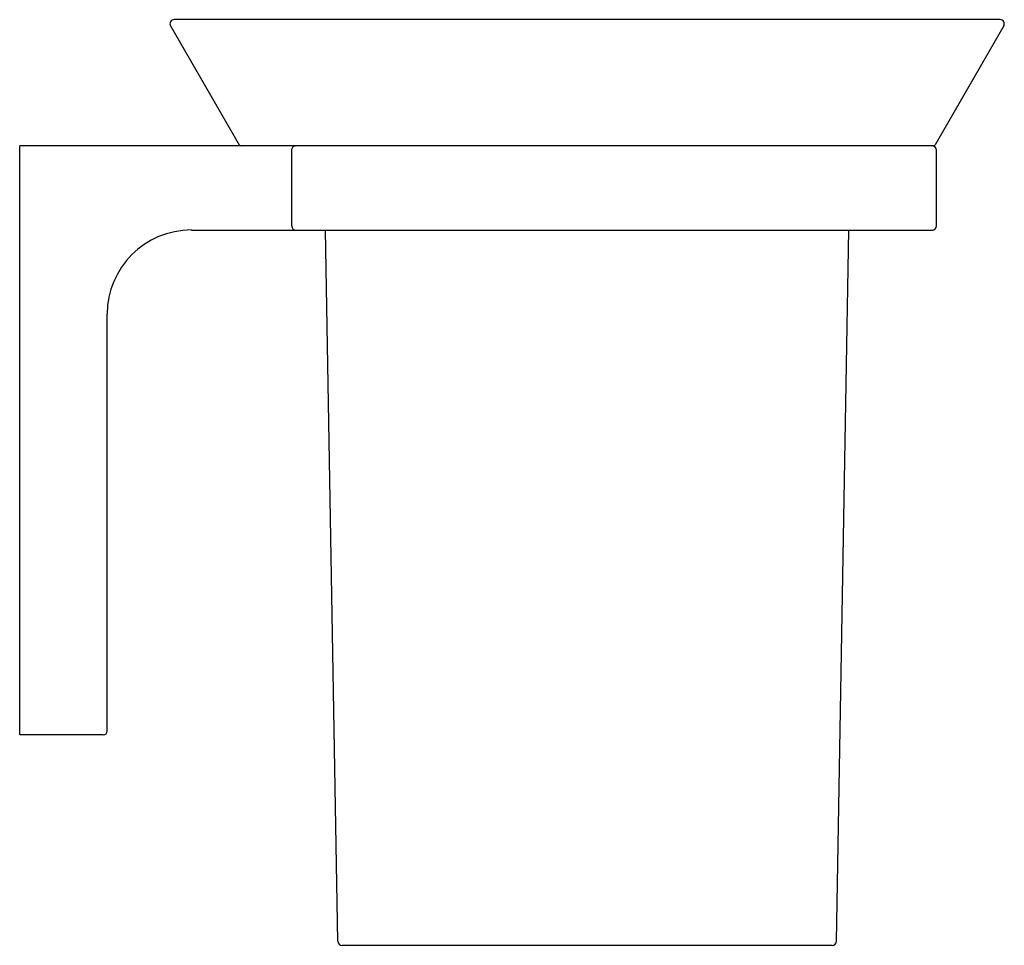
# Model space of a CAD drawing. Header units: millimetres. Extents: x 3855.329 to 3855.446, y 1874.8 to 1874.91.
import ezdxf

# ---------------------------------------------------------------- set-up
doc = ezdxf.new("R2010")
doc.units = ezdxf.units.MM
doc.layers.add('SANINDUSA', color=3, linetype='Continuous')

msp = doc.modelspace()

# ---------------------------------------------------------------- linework, layer by layer
at = {"layer": 'SANINDUSA'}
for p, q in [((3855.34695, 1874.90949), (3855.35513, 1874.89532)), ((3855.44573, 1874.91024), (3855.34738, 1874.91024)), ((3855.44616, 1874.90949), (3855.43799, 1874.89532)), ((3855.32898, 1874.82502), (3855.32898, 1874.8952)), ((3855.43777, 1874.8952), (3855.32898, 1874.8952)), ((3855.36138, 1874.88567), (3855.36138, 1874.8947)), ((3855.43816, 1874.88567), (3855.43816, 1874.8947)), ((3855.34943, 1874.88517), (3855.43766, 1874.88517)), ((3855.36688, 1874.80044), (3855.3654, 1874.88517)), ((3855.42623, 1874.80044), (3855.42771, 1874.88517)), ((3855.33941, 1874.82552), (3855.33941, 1874.87515)), ((3855.33891, 1874.82502), (3855.32898, 1874.82502)), ((3855.42573, 1874.79995), (3855.36738, 1874.79995))]:
    msp.add_line(p, q, dxfattribs=at)
for centre, radius, start, end in [((3855.34738, 1874.90974), 0.000501, 90, 210), ((3855.44573, 1874.90974), 0.000501, 330, 90), ((3855.35534, 1874.89545), 0.000251, 210, 270), ((3855.43766, 1874.8947), 0.000501, 0, 90), ((3855.43777, 1874.89545), 0.000251, 270, 330), ((3855.43766, 1874.88567), 0.000501, 270, 0), ((3855.34943, 1874.87515), 0.01003, 90, 180), ((3855.33891, 1874.82552), 0.000501, 270, 0), ((3855.36738, 1874.80045), 0.000501, 181, 270), ((3855.42573, 1874.80045), 0.000501, 270, 359)]:
    msp.add_arc(centre, radius, start, end, dxfattribs=at)
for points in [[(3855.36138, 1874.8947), (3855.36138, 1874.89482), (3855.36144, 1874.89502), (3855.36163, 1874.89517), (3855.36175, 1874.8952), (3855.3618, 1874.8952)], [(3855.36138, 1874.88567), (3855.36138, 1874.88555), (3855.36144, 1874.88536), (3855.36163, 1874.8852), (3855.36175, 1874.88517), (3855.3618, 1874.88517)]]:
    msp.add_open_spline(points, degree=3, knots=[0, 0, 0, 0, 0.523472, 0.767727, 1, 1, 1, 1], dxfattribs=at)

doc.saveas('drawing.dxf')
